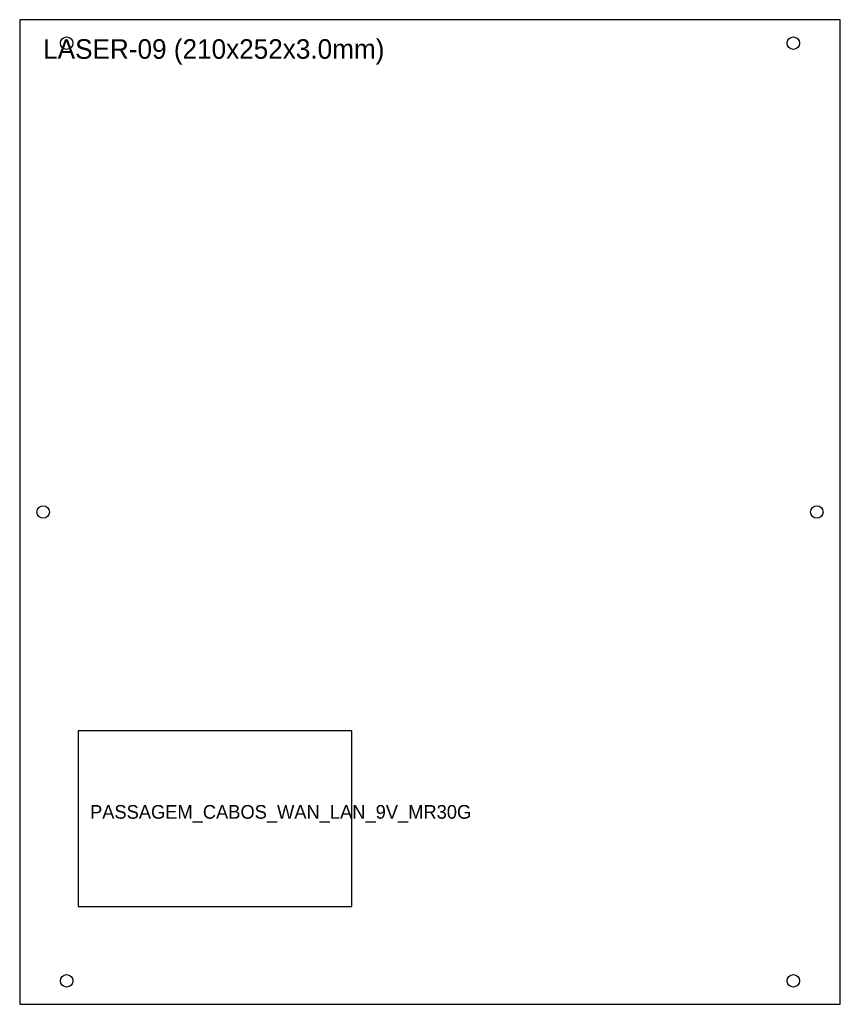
# Model space of a CAD drawing. Header units: metres. Extents: x 0 to 210, y 0 to 252.
import ezdxf

# ---------------------------------------------------------------- set-up
doc = ezdxf.new("R2010")
doc.units = ezdxf.units.M

msp = doc.modelspace()

# ---------------------------------------------------------------- linework, layer by layer
at = {"layer": 'CORTE_EXTERNO'}
for p, q in [((210, 252), (0, 252)), ((0, 252), (0, 0)), ((210, 0), (210, 252)), ((0, 0), (210, 0))]:
    msp.add_line(p, q, dxfattribs=at)
at = {"layer": 'CORTE_INTERNO'}
for p, q in [((85, 70), (15, 70)), ((15, 70), (15, 25)), ((85, 25), (85, 70)), ((15, 25), (85, 25))]:
    msp.add_line(p, q, dxfattribs=at)
at = {"layer": 'FUROS_CIRCULARES'}
for centre in [(12, 246), (198, 246), (6, 126), (204, 126), (12, 6), (198, 6)]:
    msp.add_circle(centre, 1.6, dxfattribs=at)

# ---------------------------------------------------------------- texts
at = {"layer": 'LEGENDA'}
for s, height, p in [('LASER-09 (210x252x3.0mm)', 5, (6, 242)), ('PASSAGEM_CABOS_WAN_LAN_9V_MR30G', 3.5, (18, 47.5))]:
    msp.add_text(s, height=height, dxfattribs=at).set_placement(p)

doc.saveas('drawing.dxf')
